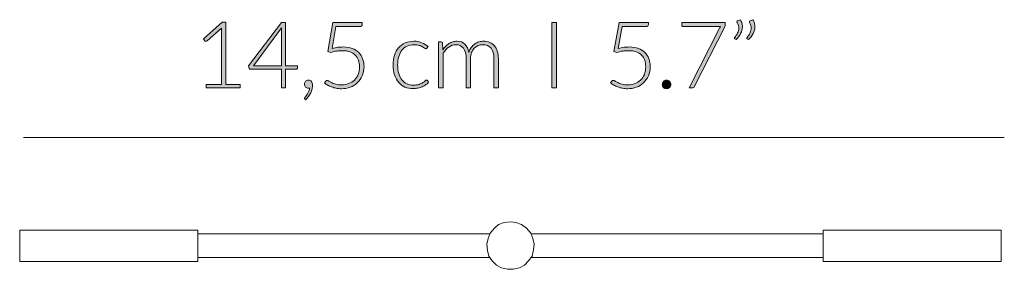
# Model space of a CAD drawing. Header units: inches. Extents: x 16 to 182, y -254 to -14.
# Tile 12 of 13: x 107 to 152, y -58 to -46. Entities that reach past the tile are written whole.
import ezdxf

# ---------------------------------------------------------------- set-up
doc = ezdxf.new("R2010")
doc.units = ezdxf.units.IN
doc.header["$MEASUREMENT"] = 0
doc.layers.add('Capa 1', color=7, linetype='Continuous')

# ---------------------------------------------------------------- blocks, each defined once
blk = doc.blocks.new('block 8')
at = {"layer": 'Capa 1'}
h = blk.add_hatch(color=250, dxfattribs=at)
h.dxf.hatch_style = 2
edge = h.paths.add_edge_path()
edge.add_spline(control_points=[(115.299, -49.434), (115.299, -49.434), (115.985, -49.434), (115.985, -49.434), (115.985, -49.434), (115.985, -47.009), (115.985, -47.009), (115.985, -46.961), (115.987, -46.91), (115.992, -46.857), (115.992, -46.857), (115.333, -47.442), (115.333, -47.442), (115.319, -47.455), (115.302, -47.461), (115.283, -47.461), (115.258, -47.461), (115.241, -47.453), (115.227, -47.436), (115.227, -47.436), (115.166, -47.351), (115.166, -47.351), (115.166, -47.351), (116.029, -46.589), (116.029, -46.589), (116.029, -46.589), (116.186, -46.589), (116.186, -46.589), (116.186, -46.589), (116.186, -49.434), (116.186, -49.434), (116.186, -49.434), (116.838, -49.434), (116.838, -49.434), (116.838, -49.434), (116.838, -49.588), (116.838, -49.588), (116.838, -49.588), (115.299, -49.588), (115.299, -49.588), (115.299, -49.588), (115.299, -49.434), (115.299, -49.434)], knot_values=[0, 0, 0, 0, 1, 1, 1, 2, 2, 2, 3, 3, 3, 4, 4, 4, 5, 5, 5, 6, 6, 6, 7, 7, 7, 8, 8, 8, 9, 9, 9, 10, 10, 10, 11, 11, 11, 12, 12, 12, 13, 13, 13, 14, 14, 14, 14], degree=3, periodic=1)
h = blk.add_hatch(color=250, dxfattribs=at)
h.dxf.hatch_style = 2
edge = h.paths.add_edge_path()
edge.add_spline(control_points=[(118.909, -48.571), (118.909, -48.571), (119.455, -48.571), (119.455, -48.571), (119.455, -48.571), (119.455, -48.68), (119.455, -48.68), (119.455, -48.696), (119.45, -48.708), (119.441, -48.717), (119.433, -48.727), (119.418, -48.731), (119.398, -48.731), (119.398, -48.731), (118.909, -48.731), (118.909, -48.731), (118.909, -48.731), (118.909, -49.588), (118.909, -49.588), (118.909, -49.588), (118.727, -49.588), (118.727, -49.588), (118.727, -49.588), (118.727, -48.731), (118.727, -48.731), (118.727, -48.731), (117.319, -48.731), (117.319, -48.731), (117.298, -48.731), (117.282, -48.727), (117.271, -48.717), (117.259, -48.708), (117.252, -48.696), (117.248, -48.68), (117.248, -48.68), (117.228, -48.581), (117.228, -48.581), (117.228, -48.581), (118.729, -46.597), (118.729, -46.597), (118.729, -46.597), (118.909, -46.597), (118.909, -46.597), (118.909, -46.597), (118.909, -48.571), (118.909, -48.571)], knot_values=[0, 0, 0, 0, 1, 1, 1, 2, 2, 2, 3, 3, 3, 4, 4, 4, 5, 5, 5, 6, 6, 6, 7, 7, 7, 8, 8, 8, 9, 9, 9, 10, 10, 10, 11, 11, 11, 12, 12, 12, 13, 13, 13, 14, 14, 14, 15, 15, 15, 15], degree=3, periodic=1)
edge = h.paths.add_edge_path()
edge.add_spline(control_points=[(118.727, -47.007), (118.727, -46.983), (118.728, -46.957), (118.729, -46.931), (118.73, -46.904), (118.733, -46.877), (118.738, -46.848), (118.738, -46.848), (117.448, -48.571), (117.448, -48.571), (117.448, -48.571), (118.727, -48.571), (118.727, -48.571), (118.727, -48.571), (118.727, -47.007), (118.727, -47.007)], knot_values=[0, 0, 0, 0, 1, 1, 1, 2, 2, 2, 3, 3, 3, 4, 4, 4, 5, 5, 5, 5], degree=3, periodic=1)
h = blk.add_hatch(color=250, dxfattribs=at)
h.dxf.hatch_style = 2
edge = h.paths.add_edge_path()
edge.add_spline(control_points=[(122.416, -46.688), (122.416, -46.716), (122.407, -46.74), (122.388, -46.759), (122.368, -46.778), (122.339, -46.787), (122.298, -46.787), (122.298, -46.787), (121.217, -46.787), (121.217, -46.787), (121.217, -46.787), (121.038, -47.783), (121.038, -47.783), (121.132, -47.76), (121.222, -47.742), (121.306, -47.732), (121.391, -47.721), (121.471, -47.716), (121.548, -47.716), (121.704, -47.716), (121.84, -47.738), (121.958, -47.782), (122.076, -47.827), (122.175, -47.889), (122.255, -47.968), (122.334, -48.048), (122.395, -48.142), (122.435, -48.252), (122.476, -48.362), (122.497, -48.481), (122.497, -48.611), (122.497, -48.768), (122.469, -48.91), (122.414, -49.034), (122.359, -49.158), (122.285, -49.264), (122.191, -49.352), (122.098, -49.439), (121.989, -49.506), (121.863, -49.552), (121.738, -49.599), (121.605, -49.622), (121.464, -49.622), (121.381, -49.622), (121.303, -49.614), (121.228, -49.6), (121.153, -49.585), (121.083, -49.565), (121.017, -49.54), (120.95, -49.516), (120.89, -49.487), (120.835, -49.455), (120.78, -49.423), (120.732, -49.39), (120.69, -49.356), (120.69, -49.356), (120.749, -49.273), (120.749, -49.273), (120.763, -49.252), (120.783, -49.242), (120.81, -49.242), (120.828, -49.242), (120.855, -49.252), (120.889, -49.273), (120.924, -49.295), (120.968, -49.318), (121.022, -49.343), (121.077, -49.369), (121.141, -49.392), (121.214, -49.413), (121.288, -49.434), (121.374, -49.445), (121.473, -49.445), (121.588, -49.445), (121.696, -49.426), (121.796, -49.389), (121.896, -49.351), (121.983, -49.297), (122.056, -49.227), (122.13, -49.157), (122.188, -49.07), (122.229, -48.966), (122.271, -48.863), (122.292, -48.746), (122.292, -48.615), (122.292, -48.508), (122.276, -48.41), (122.244, -48.32), (122.213, -48.229), (122.164, -48.152), (122.1, -48.088), (122.037, -48.024), (121.956, -47.974), (121.858, -47.939), (121.76, -47.903), (121.645, -47.885), (121.513, -47.885), (121.433, -47.885), (121.347, -47.891), (121.258, -47.904), (121.167, -47.916), (121.072, -47.937), (120.97, -47.965), (120.97, -47.965), (120.839, -47.925), (120.839, -47.925), (120.839, -47.925), (121.074, -46.601), (121.074, -46.601), (121.074, -46.601), (122.416, -46.601), (122.416, -46.601), (122.416, -46.601), (122.416, -46.688), (122.416, -46.688)], knot_values=[0, 0, 0, 0, 1, 1, 1, 2, 2, 2, 3, 3, 3, 4, 4, 4, 5, 5, 5, 6, 6, 6, 7, 7, 7, 8, 8, 8, 9, 9, 9, 10, 10, 10, 11, 11, 11, 12, 12, 12, 13, 13, 13, 14, 14, 14, 15, 15, 15, 16, 16, 16, 17, 17, 17, 18, 18, 18, 19, 19, 19, 20, 20, 20, 21, 21, 21, 22, 22, 22, 23, 23, 23, 24, 24, 24, 25, 25, 25, 26, 26, 26, 27, 27, 27, 28, 28, 28, 29, 29, 29, 30, 30, 30, 31, 31, 31, 32, 32, 32, 33, 33, 33, 34, 34, 34, 35, 35, 35, 36, 36, 36, 37, 37, 37, 38, 38, 38, 38], degree=3, periodic=1)
h = blk.add_hatch(color=250, dxfattribs=at)
h.dxf.hatch_style = 2
h.paths.add_polyline_path([(131.287, -49.588), (131.07, -49.588), (131.07, -46.601), (131.287, -46.601)])
h = blk.add_hatch(color=250, dxfattribs=at)
h.dxf.hatch_style = 2
edge = h.paths.add_edge_path()
edge.add_spline(control_points=[(135.479, -46.688), (135.479, -46.716), (135.469, -46.74), (135.451, -46.759), (135.432, -46.778), (135.402, -46.787), (135.361, -46.787), (135.361, -46.787), (134.28, -46.787), (134.28, -46.787), (134.28, -46.787), (134.101, -47.783), (134.101, -47.783), (134.195, -47.76), (134.284, -47.742), (134.369, -47.732), (134.453, -47.721), (134.534, -47.716), (134.612, -47.716), (134.767, -47.716), (134.903, -47.738), (135.021, -47.782), (135.139, -47.827), (135.238, -47.889), (135.318, -47.968), (135.397, -48.048), (135.457, -48.142), (135.498, -48.252), (135.539, -48.362), (135.559, -48.481), (135.559, -48.611), (135.559, -48.768), (135.532, -48.91), (135.477, -49.034), (135.422, -49.158), (135.347, -49.264), (135.254, -49.352), (135.161, -49.439), (135.051, -49.506), (134.926, -49.552), (134.801, -49.599), (134.668, -49.622), (134.527, -49.622), (134.444, -49.622), (134.365, -49.614), (134.291, -49.6), (134.216, -49.585), (134.146, -49.565), (134.08, -49.54), (134.014, -49.516), (133.953, -49.487), (133.898, -49.455), (133.843, -49.423), (133.794, -49.39), (133.752, -49.356), (133.752, -49.356), (133.812, -49.273), (133.812, -49.273), (133.825, -49.252), (133.846, -49.242), (133.873, -49.242), (133.891, -49.242), (133.918, -49.252), (133.952, -49.273), (133.987, -49.295), (134.031, -49.318), (134.085, -49.343), (134.139, -49.369), (134.203, -49.392), (134.277, -49.413), (134.351, -49.434), (134.437, -49.445), (134.536, -49.445), (134.651, -49.445), (134.758, -49.426), (134.858, -49.389), (134.958, -49.351), (135.045, -49.297), (135.119, -49.227), (135.193, -49.157), (135.251, -49.07), (135.292, -48.966), (135.334, -48.863), (135.354, -48.746), (135.354, -48.615), (135.354, -48.508), (135.339, -48.41), (135.307, -48.32), (135.275, -48.229), (135.228, -48.152), (135.163, -48.088), (135.099, -48.024), (135.019, -47.974), (134.921, -47.939), (134.823, -47.903), (134.708, -47.885), (134.576, -47.885), (134.495, -47.885), (134.41, -47.891), (134.32, -47.904), (134.23, -47.916), (134.135, -47.937), (134.034, -47.965), (134.034, -47.965), (133.903, -47.925), (133.903, -47.925), (133.903, -47.925), (134.137, -46.601), (134.137, -46.601), (134.137, -46.601), (135.479, -46.601), (135.479, -46.601), (135.479, -46.601), (135.479, -46.688), (135.479, -46.688)], knot_values=[0, 0, 0, 0, 1, 1, 1, 2, 2, 2, 3, 3, 3, 4, 4, 4, 5, 5, 5, 6, 6, 6, 7, 7, 7, 8, 8, 8, 9, 9, 9, 10, 10, 10, 11, 11, 11, 12, 12, 12, 13, 13, 13, 14, 14, 14, 15, 15, 15, 16, 16, 16, 17, 17, 17, 18, 18, 18, 19, 19, 19, 20, 20, 20, 21, 21, 21, 22, 22, 22, 23, 23, 23, 24, 24, 24, 25, 25, 25, 26, 26, 26, 27, 27, 27, 28, 28, 28, 29, 29, 29, 30, 30, 30, 31, 31, 31, 32, 32, 32, 33, 33, 33, 34, 34, 34, 35, 35, 35, 36, 36, 36, 37, 37, 37, 38, 38, 38, 38], degree=3, periodic=1)
h = blk.add_hatch(color=250, dxfattribs=at)
h.dxf.hatch_style = 2
edge = h.paths.add_edge_path()
edge.add_spline(control_points=[(138.983, -46.601), (138.983, -46.601), (138.983, -46.692), (138.983, -46.692), (138.983, -46.716), (138.98, -46.737), (138.975, -46.754), (138.97, -46.772), (138.965, -46.787), (138.957, -46.8), (138.957, -46.8), (137.587, -49.512), (137.587, -49.512), (137.576, -49.535), (137.561, -49.553), (137.542, -49.567), (137.523, -49.581), (137.498, -49.588), (137.468, -49.588), (137.468, -49.588), (137.33, -49.588), (137.33, -49.588), (137.33, -49.588), (138.709, -46.886), (138.709, -46.886), (138.726, -46.85), (138.748, -46.817), (138.774, -46.787), (138.774, -46.787), (137.051, -46.787), (137.051, -46.787), (137.036, -46.787), (137.023, -46.781), (137.012, -46.77), (137.002, -46.759), (136.996, -46.746), (136.996, -46.73), (136.996, -46.73), (136.996, -46.601), (136.996, -46.601), (136.996, -46.601), (138.983, -46.601), (138.983, -46.601)], knot_values=[0, 0, 0, 0, 1, 1, 1, 2, 2, 2, 3, 3, 3, 4, 4, 4, 5, 5, 5, 6, 6, 6, 7, 7, 7, 8, 8, 8, 9, 9, 9, 10, 10, 10, 11, 11, 11, 12, 12, 12, 13, 13, 13, 14, 14, 14, 14], degree=3, periodic=1)
h = blk.add_hatch(color=250, dxfattribs=at)
h.dxf.hatch_style = 2
edge = h.paths.add_edge_path()
edge.add_spline(control_points=[(139.677, -46.471), (139.708, -46.524), (139.731, -46.577), (139.745, -46.63), (139.759, -46.683), (139.766, -46.736), (139.766, -46.789), (139.766, -46.899), (139.739, -47.005), (139.686, -47.106), (139.632, -47.207), (139.562, -47.299), (139.477, -47.382), (139.477, -47.382), (139.418, -47.344), (139.418, -47.344), (139.408, -47.336), (139.403, -47.326), (139.403, -47.315), (139.403, -47.304), (139.407, -47.294), (139.415, -47.285), (139.469, -47.215), (139.513, -47.144), (139.548, -47.073), (139.584, -47.002), (139.601, -46.929), (139.601, -46.853), (139.601, -46.771), (139.577, -46.687), (139.527, -46.601), (139.52, -46.59), (139.517, -46.579), (139.517, -46.568), (139.517, -46.548), (139.527, -46.534), (139.548, -46.525), (139.548, -46.525), (139.677, -46.471), (139.677, -46.471)], knot_values=[0, 0, 0, 0, 1, 1, 1, 2, 2, 2, 3, 3, 3, 4, 4, 4, 5, 5, 5, 6, 6, 6, 7, 7, 7, 8, 8, 8, 9, 9, 9, 10, 10, 10, 11, 11, 11, 12, 12, 12, 13, 13, 13, 13], degree=3, periodic=1)
edge = h.paths.add_edge_path()
edge.add_spline(control_points=[(140.245, -46.471), (140.276, -46.524), (140.299, -46.577), (140.313, -46.63), (140.326, -46.683), (140.334, -46.736), (140.334, -46.789), (140.334, -46.899), (140.307, -47.005), (140.253, -47.106), (140.2, -47.207), (140.131, -47.299), (140.045, -47.382), (140.045, -47.382), (139.985, -47.344), (139.985, -47.344), (139.976, -47.336), (139.971, -47.326), (139.971, -47.315), (139.971, -47.304), (139.975, -47.294), (139.983, -47.285), (140.037, -47.215), (140.081, -47.144), (140.116, -47.073), (140.151, -47.002), (140.169, -46.929), (140.169, -46.853), (140.169, -46.771), (140.144, -46.687), (140.095, -46.601), (140.088, -46.59), (140.084, -46.579), (140.084, -46.568), (140.084, -46.548), (140.095, -46.534), (140.116, -46.525), (140.116, -46.525), (140.245, -46.471), (140.245, -46.471)], knot_values=[0, 0, 0, 0, 1, 1, 1, 2, 2, 2, 3, 3, 3, 4, 4, 4, 5, 5, 5, 6, 6, 6, 7, 7, 7, 8, 8, 8, 9, 9, 9, 10, 10, 10, 11, 11, 11, 12, 12, 12, 13, 13, 13, 13], degree=3, periodic=1)
h = blk.add_hatch(color=250, dxfattribs=at)
h.dxf.hatch_style = 2
edge = h.paths.add_edge_path()
edge.add_spline(control_points=[(125.365, -47.769), (125.358, -47.776), (125.351, -47.782), (125.345, -47.787), (125.339, -47.792), (125.33, -47.794), (125.319, -47.794), (125.304, -47.794), (125.285, -47.785), (125.26, -47.765), (125.236, -47.746), (125.203, -47.726), (125.162, -47.703), (125.122, -47.681), (125.071, -47.66), (125.009, -47.641), (124.948, -47.622), (124.874, -47.612), (124.787, -47.612), (124.666, -47.612), (124.558, -47.634), (124.464, -47.677), (124.371, -47.72), (124.292, -47.781), (124.228, -47.862), (124.164, -47.942), (124.115, -48.039), (124.081, -48.153), (124.048, -48.267), (124.031, -48.395), (124.031, -48.537), (124.031, -48.685), (124.048, -48.815), (124.083, -48.929), (124.117, -49.044), (124.166, -49.139), (124.229, -49.218), (124.293, -49.296), (124.369, -49.355), (124.46, -49.396), (124.549, -49.437), (124.65, -49.457), (124.759, -49.457), (124.861, -49.457), (124.945, -49.445), (125.014, -49.421), (125.082, -49.397), (125.138, -49.371), (125.182, -49.343), (125.226, -49.315), (125.262, -49.289), (125.288, -49.265), (125.314, -49.241), (125.335, -49.229), (125.35, -49.229), (125.368, -49.229), (125.382, -49.236), (125.393, -49.25), (125.393, -49.25), (125.447, -49.318), (125.447, -49.318), (125.415, -49.36), (125.374, -49.399), (125.325, -49.436), (125.275, -49.473), (125.22, -49.504), (125.158, -49.531), (125.096, -49.558), (125.029, -49.579), (124.956, -49.593), (124.884, -49.608), (124.808, -49.615), (124.73, -49.615), (124.596, -49.615), (124.474, -49.591), (124.363, -49.543), (124.253, -49.494), (124.158, -49.424), (124.079, -49.332), (123.999, -49.239), (123.937, -49.127), (123.893, -48.993), (123.848, -48.859), (123.826, -48.707), (123.826, -48.537), (123.826, -48.377), (123.847, -48.23), (123.89, -48.098), (123.932, -47.966), (123.993, -47.852), (124.074, -47.756), (124.155, -47.66), (124.254, -47.586), (124.372, -47.533), (124.489, -47.48), (124.624, -47.454), (124.776, -47.454), (124.912, -47.454), (125.034, -47.476), (125.14, -47.52), (125.246, -47.563), (125.339, -47.622), (125.418, -47.697), (125.418, -47.697), (125.365, -47.769), (125.365, -47.769)], knot_values=[0, 0, 0, 0, 1, 1, 1, 2, 2, 2, 3, 3, 3, 4, 4, 4, 5, 5, 5, 6, 6, 6, 7, 7, 7, 8, 8, 8, 9, 9, 9, 10, 10, 10, 11, 11, 11, 12, 12, 12, 13, 13, 13, 14, 14, 14, 15, 15, 15, 16, 16, 16, 17, 17, 17, 18, 18, 18, 19, 19, 19, 20, 20, 20, 21, 21, 21, 22, 22, 22, 23, 23, 23, 24, 24, 24, 25, 25, 25, 26, 26, 26, 27, 27, 27, 28, 28, 28, 29, 29, 29, 30, 30, 30, 31, 31, 31, 32, 32, 32, 33, 33, 33, 34, 34, 34, 35, 35, 35, 35], degree=3, periodic=1)
h = blk.add_hatch(color=250, dxfattribs=at)
h.dxf.hatch_style = 2
edge = h.paths.add_edge_path()
edge.add_spline(control_points=[(125.903, -49.588), (125.903, -49.588), (125.903, -47.488), (125.903, -47.488), (125.903, -47.488), (126.013, -47.488), (126.013, -47.488), (126.049, -47.488), (126.071, -47.505), (126.076, -47.541), (126.076, -47.541), (126.095, -47.845), (126.095, -47.845), (126.136, -47.787), (126.179, -47.734), (126.226, -47.686), (126.272, -47.638), (126.322, -47.597), (126.375, -47.563), (126.427, -47.528), (126.484, -47.502), (126.544, -47.483), (126.604, -47.464), (126.667, -47.454), (126.733, -47.454), (126.886, -47.454), (127.008, -47.499), (127.1, -47.588), (127.192, -47.678), (127.253, -47.802), (127.285, -47.961), (127.311, -47.873), (127.347, -47.798), (127.392, -47.735), (127.438, -47.672), (127.49, -47.619), (127.549, -47.578), (127.608, -47.536), (127.672, -47.505), (127.742, -47.485), (127.812, -47.464), (127.883, -47.454), (127.956, -47.454), (128.06, -47.454), (128.153, -47.471), (128.236, -47.506), (128.319, -47.54), (128.39, -47.591), (128.448, -47.659), (128.506, -47.726), (128.551, -47.809), (128.581, -47.908), (128.612, -48.006), (128.628, -48.119), (128.628, -48.246), (128.628, -48.246), (128.628, -49.588), (128.628, -49.588), (128.628, -49.588), (128.428, -49.588), (128.428, -49.588), (128.428, -49.588), (128.428, -48.246), (128.428, -48.246), (128.428, -48.04), (128.383, -47.884), (128.295, -47.776), (128.206, -47.668), (128.079, -47.614), (127.914, -47.614), (127.841, -47.614), (127.772, -47.628), (127.705, -47.655), (127.638, -47.681), (127.579, -47.721), (127.527, -47.774), (127.476, -47.827), (127.435, -47.893), (127.405, -47.971), (127.375, -48.05), (127.36, -48.141), (127.36, -48.246), (127.36, -48.246), (127.36, -49.588), (127.36, -49.588), (127.36, -49.588), (127.159, -49.588), (127.159, -49.588), (127.159, -49.588), (127.159, -48.246), (127.159, -48.246), (127.159, -48.042), (127.118, -47.885), (127.037, -47.777), (126.955, -47.669), (126.836, -47.614), (126.68, -47.614), (126.566, -47.614), (126.46, -47.649), (126.363, -47.717), (126.266, -47.785), (126.179, -47.88), (126.104, -48.001), (126.104, -48.001), (126.104, -49.588), (126.104, -49.588), (126.104, -49.588), (125.903, -49.588), (125.903, -49.588)], knot_values=[0, 0, 0, 0, 1, 1, 1, 2, 2, 2, 3, 3, 3, 4, 4, 4, 5, 5, 5, 6, 6, 6, 7, 7, 7, 8, 8, 8, 9, 9, 9, 10, 10, 10, 11, 11, 11, 12, 12, 12, 13, 13, 13, 14, 14, 14, 15, 15, 15, 16, 16, 16, 17, 17, 17, 18, 18, 18, 19, 19, 19, 20, 20, 20, 21, 21, 21, 22, 22, 22, 23, 23, 23, 24, 24, 24, 25, 25, 25, 26, 26, 26, 27, 27, 27, 28, 28, 28, 29, 29, 29, 30, 30, 30, 31, 31, 31, 32, 32, 32, 33, 33, 33, 34, 34, 34, 35, 35, 35, 36, 36, 36, 36], degree=3, periodic=1)
h = blk.add_hatch(color=250, dxfattribs=at)
h.dxf.hatch_style = 2
edge = h.paths.add_edge_path()
edge.add_spline(control_points=[(119.776, -49.409), (119.776, -49.359), (119.793, -49.317), (119.827, -49.282), (119.86, -49.247), (119.904, -49.229), (119.96, -49.229), (120.02, -49.229), (120.066, -49.25), (120.099, -49.291), (120.133, -49.333), (120.149, -49.388), (120.149, -49.455), (120.149, -49.513), (120.142, -49.571), (120.127, -49.631), (120.113, -49.691), (120.091, -49.75), (120.063, -49.807), (120.035, -49.865), (120.001, -49.921), (119.962, -49.974), (119.922, -50.028), (119.878, -50.077), (119.831, -50.122), (119.831, -50.122), (119.799, -50.09), (119.799, -50.09), (119.788, -50.079), (119.782, -50.067), (119.782, -50.054), (119.782, -50.047), (119.784, -50.04), (119.789, -50.033), (119.793, -50.026), (119.798, -50.02), (119.803, -50.014), (119.817, -50), (119.835, -49.98), (119.857, -49.952), (119.879, -49.925), (119.9, -49.892), (119.922, -49.855), (119.944, -49.818), (119.964, -49.777), (119.982, -49.732), (119.999, -49.687), (120.011, -49.639), (120.016, -49.588), (120.008, -49.591), (119.998, -49.593), (119.988, -49.594), (119.978, -49.596), (119.966, -49.596), (119.953, -49.596), (119.901, -49.596), (119.858, -49.579), (119.825, -49.544), (119.792, -49.509), (119.776, -49.463), (119.776, -49.409)], knot_values=[0, 0, 0, 0, 1, 1, 1, 2, 2, 2, 3, 3, 3, 4, 4, 4, 5, 5, 5, 6, 6, 6, 7, 7, 7, 8, 8, 8, 9, 9, 9, 10, 10, 10, 11, 11, 11, 12, 12, 12, 13, 13, 13, 14, 14, 14, 15, 15, 15, 16, 16, 16, 17, 17, 17, 18, 18, 18, 19, 19, 19, 20, 20, 20, 20], degree=3, periodic=1)
h = blk.add_hatch(color=250, dxfattribs=at)
h.dxf.hatch_style = 2
edge = h.paths.add_edge_path()
edge.add_spline(control_points=[(136.11, -49.425), (136.11, -49.399), (136.115, -49.373), (136.125, -49.349), (136.135, -49.326), (136.149, -49.305), (136.166, -49.287), (136.184, -49.27), (136.204, -49.256), (136.227, -49.245), (136.251, -49.235), (136.276, -49.229), (136.305, -49.229), (136.331, -49.229), (136.356, -49.235), (136.38, -49.245), (136.404, -49.256), (136.425, -49.27), (136.442, -49.287), (136.46, -49.305), (136.474, -49.326), (136.485, -49.349), (136.495, -49.373), (136.501, -49.399), (136.501, -49.425), (136.501, -49.454), (136.495, -49.479), (136.485, -49.503), (136.474, -49.526), (136.46, -49.546), (136.442, -49.564), (136.425, -49.581), (136.404, -49.595), (136.38, -49.605), (136.356, -49.615), (136.331, -49.62), (136.305, -49.62), (136.249, -49.62), (136.203, -49.601), (136.166, -49.564), (136.129, -49.527), (136.11, -49.48), (136.11, -49.425)], knot_values=[0, 0, 0, 0, 1, 1, 1, 2, 2, 2, 3, 3, 3, 4, 4, 4, 5, 5, 5, 6, 6, 6, 7, 7, 7, 8, 8, 8, 9, 9, 9, 10, 10, 10, 11, 11, 11, 12, 12, 12, 13, 13, 13, 14, 14, 14, 14], degree=3, periodic=1)
at = {"layer": 'Capa 1', "lineweight": 0}
blk.add_lwpolyline([(131.287, -49.588), (131.07, -49.588), (131.07, -46.601), (131.287, -46.601), (131.287, -49.588)], dxfattribs=at)
for points, knots in [([(115.299, -49.434), (115.299, -49.434), (115.985, -49.434), (115.985, -49.434), (115.985, -49.434), (115.985, -47.009), (115.985, -47.009), (115.985, -46.961), (115.987, -46.91), (115.992, -46.857), (115.992, -46.857), (115.333, -47.442), (115.333, -47.442), (115.319, -47.455), (115.302, -47.461), (115.283, -47.461), (115.258, -47.461), (115.241, -47.453), (115.227, -47.436), (115.227, -47.436), (115.166, -47.351), (115.166, -47.351), (115.166, -47.351), (116.029, -46.589), (116.029, -46.589), (116.029, -46.589), (116.186, -46.589), (116.186, -46.589), (116.186, -46.589), (116.186, -49.434), (116.186, -49.434), (116.186, -49.434), (116.838, -49.434), (116.838, -49.434), (116.838, -49.434), (116.838, -49.588), (116.838, -49.588), (116.838, -49.588), (115.299, -49.588), (115.299, -49.588), (115.299, -49.588), (115.299, -49.434), (115.299, -49.434)], [0, 0, 0, 0, 1, 1, 1, 2, 2, 2, 3, 3, 3, 4, 4, 4, 5, 5, 5, 6, 6, 6, 7, 7, 7, 8, 8, 8, 9, 9, 9, 10, 10, 10, 11, 11, 11, 12, 12, 12, 13, 13, 13, 14, 14, 14, 14]), ([(118.909, -48.571), (118.909, -48.571), (119.455, -48.571), (119.455, -48.571), (119.455, -48.571), (119.455, -48.68), (119.455, -48.68), (119.455, -48.696), (119.45, -48.708), (119.441, -48.717), (119.433, -48.727), (119.418, -48.731), (119.398, -48.731), (119.398, -48.731), (118.909, -48.731), (118.909, -48.731), (118.909, -48.731), (118.909, -49.588), (118.909, -49.588), (118.909, -49.588), (118.727, -49.588), (118.727, -49.588), (118.727, -49.588), (118.727, -48.731), (118.727, -48.731), (118.727, -48.731), (117.319, -48.731), (117.319, -48.731), (117.298, -48.731), (117.282, -48.727), (117.271, -48.717), (117.259, -48.708), (117.252, -48.696), (117.248, -48.68), (117.248, -48.68), (117.228, -48.581), (117.228, -48.581), (117.228, -48.581), (118.729, -46.597), (118.729, -46.597), (118.729, -46.597), (118.909, -46.597), (118.909, -46.597), (118.909, -46.597), (118.909, -48.571), (118.909, -48.571)], [0, 0, 0, 0, 1, 1, 1, 2, 2, 2, 3, 3, 3, 4, 4, 4, 5, 5, 5, 6, 6, 6, 7, 7, 7, 8, 8, 8, 9, 9, 9, 10, 10, 10, 11, 11, 11, 12, 12, 12, 13, 13, 13, 14, 14, 14, 15, 15, 15, 15]), ([(122.416, -46.688), (122.416, -46.716), (122.407, -46.74), (122.388, -46.759), (122.368, -46.778), (122.339, -46.787), (122.298, -46.787), (122.298, -46.787), (121.217, -46.787), (121.217, -46.787), (121.217, -46.787), (121.038, -47.783), (121.038, -47.783), (121.132, -47.76), (121.222, -47.742), (121.306, -47.732), (121.391, -47.721), (121.471, -47.716), (121.548, -47.716), (121.704, -47.716), (121.84, -47.738), (121.958, -47.782), (122.076, -47.827), (122.175, -47.889), (122.255, -47.968), (122.334, -48.048), (122.395, -48.142), (122.435, -48.252), (122.476, -48.362), (122.497, -48.481), (122.497, -48.611), (122.497, -48.768), (122.469, -48.91), (122.414, -49.034), (122.359, -49.158), (122.285, -49.264), (122.191, -49.352), (122.098, -49.439), (121.989, -49.506), (121.863, -49.552), (121.738, -49.599), (121.605, -49.622), (121.464, -49.622), (121.381, -49.622), (121.303, -49.614), (121.228, -49.6), (121.153, -49.585), (121.083, -49.565), (121.017, -49.54), (120.95, -49.516), (120.89, -49.487), (120.835, -49.455), (120.78, -49.423), (120.732, -49.39), (120.69, -49.356), (120.69, -49.356), (120.749, -49.273), (120.749, -49.273), (120.763, -49.252), (120.783, -49.242), (120.81, -49.242), (120.828, -49.242), (120.855, -49.252), (120.889, -49.273), (120.924, -49.295), (120.968, -49.318), (121.022, -49.343), (121.077, -49.369), (121.141, -49.392), (121.214, -49.413), (121.288, -49.434), (121.374, -49.445), (121.473, -49.445), (121.588, -49.445), (121.696, -49.426), (121.796, -49.389), (121.896, -49.351), (121.983, -49.297), (122.056, -49.227), (122.13, -49.157), (122.188, -49.07), (122.229, -48.966), (122.271, -48.863), (122.292, -48.746), (122.292, -48.615), (122.292, -48.508), (122.276, -48.41), (122.244, -48.32), (122.213, -48.229), (122.164, -48.152), (122.1, -48.088), (122.037, -48.024), (121.956, -47.974), (121.858, -47.939), (121.76, -47.903), (121.645, -47.885), (121.513, -47.885), (121.433, -47.885), (121.347, -47.891), (121.258, -47.904), (121.167, -47.916), (121.072, -47.937), (120.97, -47.965), (120.97, -47.965), (120.839, -47.925), (120.839, -47.925), (120.839, -47.925), (121.074, -46.601), (121.074, -46.601), (121.074, -46.601), (122.416, -46.601), (122.416, -46.601), (122.416, -46.601), (122.416, -46.688), (122.416, -46.688)], [0, 0, 0, 0, 1, 1, 1, 2, 2, 2, 3, 3, 3, 4, 4, 4, 5, 5, 5, 6, 6, 6, 7, 7, 7, 8, 8, 8, 9, 9, 9, 10, 10, 10, 11, 11, 11, 12, 12, 12, 13, 13, 13, 14, 14, 14, 15, 15, 15, 16, 16, 16, 17, 17, 17, 18, 18, 18, 19, 19, 19, 20, 20, 20, 21, 21, 21, 22, 22, 22, 23, 23, 23, 24, 24, 24, 25, 25, 25, 26, 26, 26, 27, 27, 27, 28, 28, 28, 29, 29, 29, 30, 30, 30, 31, 31, 31, 32, 32, 32, 33, 33, 33, 34, 34, 34, 35, 35, 35, 36, 36, 36, 37, 37, 37, 38, 38, 38, 38]), ([(135.479, -46.688), (135.479, -46.716), (135.469, -46.74), (135.451, -46.759), (135.432, -46.778), (135.402, -46.787), (135.361, -46.787), (135.361, -46.787), (134.28, -46.787), (134.28, -46.787), (134.28, -46.787), (134.101, -47.783), (134.101, -47.783), (134.195, -47.76), (134.284, -47.742), (134.369, -47.732), (134.453, -47.721), (134.534, -47.716), (134.612, -47.716), (134.767, -47.716), (134.903, -47.738), (135.021, -47.782), (135.139, -47.827), (135.238, -47.889), (135.318, -47.968), (135.397, -48.048), (135.457, -48.142), (135.498, -48.252), (135.539, -48.362), (135.559, -48.481), (135.559, -48.611), (135.559, -48.768), (135.532, -48.91), (135.477, -49.034), (135.422, -49.158), (135.347, -49.264), (135.254, -49.352), (135.161, -49.439), (135.051, -49.506), (134.926, -49.552), (134.801, -49.599), (134.668, -49.622), (134.527, -49.622), (134.444, -49.622), (134.365, -49.614), (134.291, -49.6), (134.216, -49.585), (134.146, -49.565), (134.08, -49.54), (134.014, -49.516), (133.953, -49.487), (133.898, -49.455), (133.843, -49.423), (133.794, -49.39), (133.752, -49.356), (133.752, -49.356), (133.812, -49.273), (133.812, -49.273), (133.825, -49.252), (133.846, -49.242), (133.873, -49.242), (133.891, -49.242), (133.918, -49.252), (133.952, -49.273), (133.987, -49.295), (134.031, -49.318), (134.085, -49.343), (134.139, -49.369), (134.203, -49.392), (134.277, -49.413), (134.351, -49.434), (134.437, -49.445), (134.536, -49.445), (134.651, -49.445), (134.758, -49.426), (134.858, -49.389), (134.958, -49.351), (135.045, -49.297), (135.119, -49.227), (135.193, -49.157), (135.251, -49.07), (135.292, -48.966), (135.334, -48.863), (135.354, -48.746), (135.354, -48.615), (135.354, -48.508), (135.339, -48.41), (135.307, -48.32), (135.275, -48.229), (135.228, -48.152), (135.163, -48.088), (135.099, -48.024), (135.019, -47.974), (134.921, -47.939), (134.823, -47.903), (134.708, -47.885), (134.576, -47.885), (134.495, -47.885), (134.41, -47.891), (134.32, -47.904), (134.23, -47.916), (134.135, -47.937), (134.034, -47.965), (134.034, -47.965), (133.903, -47.925), (133.903, -47.925), (133.903, -47.925), (134.137, -46.601), (134.137, -46.601), (134.137, -46.601), (135.479, -46.601), (135.479, -46.601), (135.479, -46.601), (135.479, -46.688), (135.479, -46.688)], [0, 0, 0, 0, 1, 1, 1, 2, 2, 2, 3, 3, 3, 4, 4, 4, 5, 5, 5, 6, 6, 6, 7, 7, 7, 8, 8, 8, 9, 9, 9, 10, 10, 10, 11, 11, 11, 12, 12, 12, 13, 13, 13, 14, 14, 14, 15, 15, 15, 16, 16, 16, 17, 17, 17, 18, 18, 18, 19, 19, 19, 20, 20, 20, 21, 21, 21, 22, 22, 22, 23, 23, 23, 24, 24, 24, 25, 25, 25, 26, 26, 26, 27, 27, 27, 28, 28, 28, 29, 29, 29, 30, 30, 30, 31, 31, 31, 32, 32, 32, 33, 33, 33, 34, 34, 34, 35, 35, 35, 36, 36, 36, 37, 37, 37, 38, 38, 38, 38]), ([(138.983, -46.601), (138.983, -46.601), (138.983, -46.692), (138.983, -46.692), (138.983, -46.716), (138.98, -46.737), (138.975, -46.754), (138.97, -46.772), (138.965, -46.787), (138.957, -46.8), (138.957, -46.8), (137.587, -49.512), (137.587, -49.512), (137.576, -49.535), (137.561, -49.553), (137.542, -49.567), (137.523, -49.581), (137.498, -49.588), (137.468, -49.588), (137.468, -49.588), (137.33, -49.588), (137.33, -49.588), (137.33, -49.588), (138.709, -46.886), (138.709, -46.886), (138.726, -46.85), (138.748, -46.817), (138.774, -46.787), (138.774, -46.787), (137.051, -46.787), (137.051, -46.787), (137.036, -46.787), (137.023, -46.781), (137.012, -46.77), (137.002, -46.759), (136.996, -46.746), (136.996, -46.73), (136.996, -46.73), (136.996, -46.601), (136.996, -46.601), (136.996, -46.601), (138.983, -46.601), (138.983, -46.601)], [0, 0, 0, 0, 1, 1, 1, 2, 2, 2, 3, 3, 3, 4, 4, 4, 5, 5, 5, 6, 6, 6, 7, 7, 7, 8, 8, 8, 9, 9, 9, 10, 10, 10, 11, 11, 11, 12, 12, 12, 13, 13, 13, 14, 14, 14, 14]), ([(139.677, -46.471), (139.708, -46.524), (139.731, -46.577), (139.745, -46.63), (139.759, -46.683), (139.766, -46.736), (139.766, -46.789), (139.766, -46.899), (139.739, -47.005), (139.686, -47.106), (139.632, -47.207), (139.562, -47.299), (139.477, -47.382), (139.477, -47.382), (139.418, -47.344), (139.418, -47.344), (139.408, -47.336), (139.403, -47.326), (139.403, -47.315), (139.403, -47.304), (139.407, -47.294), (139.415, -47.285), (139.469, -47.215), (139.513, -47.144), (139.548, -47.073), (139.584, -47.002), (139.601, -46.929), (139.601, -46.853), (139.601, -46.771), (139.577, -46.687), (139.527, -46.601), (139.52, -46.59), (139.517, -46.579), (139.517, -46.568), (139.517, -46.548), (139.527, -46.534), (139.548, -46.525), (139.548, -46.525), (139.677, -46.471), (139.677, -46.471)], [0, 0, 0, 0, 1, 1, 1, 2, 2, 2, 3, 3, 3, 4, 4, 4, 5, 5, 5, 6, 6, 6, 7, 7, 7, 8, 8, 8, 9, 9, 9, 10, 10, 10, 11, 11, 11, 12, 12, 12, 13, 13, 13, 13]), ([(140.245, -46.471), (140.276, -46.524), (140.299, -46.577), (140.313, -46.63), (140.326, -46.683), (140.334, -46.736), (140.334, -46.789), (140.334, -46.899), (140.307, -47.005), (140.253, -47.106), (140.2, -47.207), (140.131, -47.299), (140.045, -47.382), (140.045, -47.382), (139.985, -47.344), (139.985, -47.344), (139.976, -47.336), (139.971, -47.326), (139.971, -47.315), (139.971, -47.304), (139.975, -47.294), (139.983, -47.285), (140.037, -47.215), (140.081, -47.144), (140.116, -47.073), (140.151, -47.002), (140.169, -46.929), (140.169, -46.853), (140.169, -46.771), (140.144, -46.687), (140.095, -46.601), (140.088, -46.59), (140.084, -46.579), (140.084, -46.568), (140.084, -46.548), (140.095, -46.534), (140.116, -46.525), (140.116, -46.525), (140.245, -46.471), (140.245, -46.471)], [0, 0, 0, 0, 1, 1, 1, 2, 2, 2, 3, 3, 3, 4, 4, 4, 5, 5, 5, 6, 6, 6, 7, 7, 7, 8, 8, 8, 9, 9, 9, 10, 10, 10, 11, 11, 11, 12, 12, 12, 13, 13, 13, 13]), ([(118.727, -47.007), (118.727, -46.983), (118.728, -46.957), (118.729, -46.931), (118.73, -46.904), (118.733, -46.877), (118.738, -46.848), (118.738, -46.848), (117.448, -48.571), (117.448, -48.571), (117.448, -48.571), (118.727, -48.571), (118.727, -48.571), (118.727, -48.571), (118.727, -47.007), (118.727, -47.007)], [0, 0, 0, 0, 1, 1, 1, 2, 2, 2, 3, 3, 3, 4, 4, 4, 5, 5, 5, 5]), ([(125.365, -47.769), (125.358, -47.776), (125.351, -47.782), (125.345, -47.787), (125.339, -47.792), (125.33, -47.794), (125.319, -47.794), (125.304, -47.794), (125.285, -47.785), (125.26, -47.765), (125.236, -47.746), (125.203, -47.726), (125.162, -47.703), (125.122, -47.681), (125.071, -47.66), (125.009, -47.641), (124.948, -47.622), (124.874, -47.612), (124.787, -47.612), (124.666, -47.612), (124.558, -47.634), (124.464, -47.677), (124.371, -47.72), (124.292, -47.781), (124.228, -47.862), (124.164, -47.942), (124.115, -48.039), (124.081, -48.153), (124.048, -48.267), (124.031, -48.395), (124.031, -48.537), (124.031, -48.685), (124.048, -48.815), (124.083, -48.929), (124.117, -49.044), (124.166, -49.139), (124.229, -49.218), (124.293, -49.296), (124.369, -49.355), (124.46, -49.396), (124.549, -49.437), (124.65, -49.457), (124.759, -49.457), (124.861, -49.457), (124.945, -49.445), (125.014, -49.421), (125.082, -49.397), (125.138, -49.371), (125.182, -49.343), (125.226, -49.315), (125.262, -49.289), (125.288, -49.265), (125.314, -49.241), (125.335, -49.229), (125.35, -49.229), (125.368, -49.229), (125.382, -49.236), (125.393, -49.25), (125.393, -49.25), (125.447, -49.318), (125.447, -49.318), (125.415, -49.36), (125.374, -49.399), (125.325, -49.436), (125.275, -49.473), (125.22, -49.504), (125.158, -49.531), (125.096, -49.558), (125.029, -49.579), (124.956, -49.593), (124.884, -49.608), (124.808, -49.615), (124.73, -49.615), (124.596, -49.615), (124.474, -49.591), (124.363, -49.543), (124.253, -49.494), (124.158, -49.424), (124.079, -49.332), (123.999, -49.239), (123.937, -49.127), (123.893, -48.993), (123.848, -48.859), (123.826, -48.707), (123.826, -48.537), (123.826, -48.377), (123.847, -48.23), (123.89, -48.098), (123.932, -47.966), (123.993, -47.852), (124.074, -47.756), (124.155, -47.66), (124.254, -47.586), (124.372, -47.533), (124.489, -47.48), (124.624, -47.454), (124.776, -47.454), (124.912, -47.454), (125.034, -47.476), (125.14, -47.52), (125.246, -47.563), (125.339, -47.622), (125.418, -47.697), (125.418, -47.697), (125.365, -47.769), (125.365, -47.769)], [0, 0, 0, 0, 1, 1, 1, 2, 2, 2, 3, 3, 3, 4, 4, 4, 5, 5, 5, 6, 6, 6, 7, 7, 7, 8, 8, 8, 9, 9, 9, 10, 10, 10, 11, 11, 11, 12, 12, 12, 13, 13, 13, 14, 14, 14, 15, 15, 15, 16, 16, 16, 17, 17, 17, 18, 18, 18, 19, 19, 19, 20, 20, 20, 21, 21, 21, 22, 22, 22, 23, 23, 23, 24, 24, 24, 25, 25, 25, 26, 26, 26, 27, 27, 27, 28, 28, 28, 29, 29, 29, 30, 30, 30, 31, 31, 31, 32, 32, 32, 33, 33, 33, 34, 34, 34, 35, 35, 35, 35]), ([(125.903, -49.588), (125.903, -49.588), (125.903, -47.488), (125.903, -47.488), (125.903, -47.488), (126.013, -47.488), (126.013, -47.488), (126.049, -47.488), (126.071, -47.505), (126.076, -47.541), (126.076, -47.541), (126.095, -47.845), (126.095, -47.845), (126.136, -47.787), (126.179, -47.734), (126.226, -47.686), (126.272, -47.638), (126.322, -47.597), (126.375, -47.563), (126.427, -47.528), (126.484, -47.502), (126.544, -47.483), (126.604, -47.464), (126.667, -47.454), (126.733, -47.454), (126.886, -47.454), (127.008, -47.499), (127.1, -47.588), (127.192, -47.678), (127.253, -47.802), (127.285, -47.961), (127.311, -47.873), (127.347, -47.798), (127.392, -47.735), (127.438, -47.672), (127.49, -47.619), (127.549, -47.578), (127.608, -47.536), (127.672, -47.505), (127.742, -47.485), (127.812, -47.464), (127.883, -47.454), (127.956, -47.454), (128.06, -47.454), (128.153, -47.471), (128.236, -47.506), (128.319, -47.54), (128.39, -47.591), (128.448, -47.659), (128.506, -47.726), (128.551, -47.809), (128.581, -47.908), (128.612, -48.006), (128.628, -48.119), (128.628, -48.246), (128.628, -48.246), (128.628, -49.588), (128.628, -49.588), (128.628, -49.588), (128.428, -49.588), (128.428, -49.588), (128.428, -49.588), (128.428, -48.246), (128.428, -48.246), (128.428, -48.04), (128.383, -47.884), (128.295, -47.776), (128.206, -47.668), (128.079, -47.614), (127.914, -47.614), (127.841, -47.614), (127.772, -47.628), (127.705, -47.655), (127.638, -47.681), (127.579, -47.721), (127.527, -47.774), (127.476, -47.827), (127.435, -47.893), (127.405, -47.971), (127.375, -48.05), (127.36, -48.141), (127.36, -48.246), (127.36, -48.246), (127.36, -49.588), (127.36, -49.588), (127.36, -49.588), (127.159, -49.588), (127.159, -49.588), (127.159, -49.588), (127.159, -48.246), (127.159, -48.246), (127.159, -48.042), (127.118, -47.885), (127.037, -47.777), (126.955, -47.669), (126.836, -47.614), (126.68, -47.614), (126.566, -47.614), (126.46, -47.649), (126.363, -47.717), (126.266, -47.785), (126.179, -47.88), (126.104, -48.001), (126.104, -48.001), (126.104, -49.588), (126.104, -49.588), (126.104, -49.588), (125.903, -49.588), (125.903, -49.588)], [0, 0, 0, 0, 1, 1, 1, 2, 2, 2, 3, 3, 3, 4, 4, 4, 5, 5, 5, 6, 6, 6, 7, 7, 7, 8, 8, 8, 9, 9, 9, 10, 10, 10, 11, 11, 11, 12, 12, 12, 13, 13, 13, 14, 14, 14, 15, 15, 15, 16, 16, 16, 17, 17, 17, 18, 18, 18, 19, 19, 19, 20, 20, 20, 21, 21, 21, 22, 22, 22, 23, 23, 23, 24, 24, 24, 25, 25, 25, 26, 26, 26, 27, 27, 27, 28, 28, 28, 29, 29, 29, 30, 30, 30, 31, 31, 31, 32, 32, 32, 33, 33, 33, 34, 34, 34, 35, 35, 35, 36, 36, 36, 36]), ([(119.776, -49.409), (119.776, -49.359), (119.793, -49.317), (119.827, -49.282), (119.86, -49.247), (119.904, -49.229), (119.96, -49.229), (120.02, -49.229), (120.066, -49.25), (120.099, -49.291), (120.133, -49.333), (120.149, -49.388), (120.149, -49.455), (120.149, -49.513), (120.142, -49.571), (120.127, -49.631), (120.113, -49.691), (120.091, -49.75), (120.063, -49.807), (120.035, -49.865), (120.001, -49.921), (119.962, -49.974), (119.922, -50.028), (119.878, -50.077), (119.831, -50.122), (119.831, -50.122), (119.799, -50.09), (119.799, -50.09), (119.788, -50.079), (119.782, -50.067), (119.782, -50.054), (119.782, -50.047), (119.784, -50.04), (119.789, -50.033), (119.793, -50.026), (119.798, -50.02), (119.803, -50.014), (119.817, -50), (119.835, -49.98), (119.857, -49.952), (119.879, -49.925), (119.9, -49.892), (119.922, -49.855), (119.944, -49.818), (119.964, -49.777), (119.982, -49.732), (119.999, -49.687), (120.011, -49.639), (120.016, -49.588), (120.008, -49.591), (119.998, -49.593), (119.988, -49.594), (119.978, -49.596), (119.966, -49.596), (119.953, -49.596), (119.901, -49.596), (119.858, -49.579), (119.825, -49.544), (119.792, -49.509), (119.776, -49.463), (119.776, -49.409)], [0, 0, 0, 0, 1, 1, 1, 2, 2, 2, 3, 3, 3, 4, 4, 4, 5, 5, 5, 6, 6, 6, 7, 7, 7, 8, 8, 8, 9, 9, 9, 10, 10, 10, 11, 11, 11, 12, 12, 12, 13, 13, 13, 14, 14, 14, 15, 15, 15, 16, 16, 16, 17, 17, 17, 18, 18, 18, 19, 19, 19, 20, 20, 20, 20]), ([(136.11, -49.425), (136.11, -49.399), (136.115, -49.373), (136.125, -49.349), (136.135, -49.326), (136.149, -49.305), (136.166, -49.287), (136.184, -49.27), (136.204, -49.256), (136.227, -49.245), (136.251, -49.235), (136.276, -49.229), (136.305, -49.229), (136.331, -49.229), (136.356, -49.235), (136.38, -49.245), (136.404, -49.256), (136.425, -49.27), (136.442, -49.287), (136.46, -49.305), (136.474, -49.326), (136.485, -49.349), (136.495, -49.373), (136.501, -49.399), (136.501, -49.425), (136.501, -49.454), (136.495, -49.479), (136.485, -49.503), (136.474, -49.526), (136.46, -49.546), (136.442, -49.564), (136.425, -49.581), (136.404, -49.595), (136.38, -49.605), (136.356, -49.615), (136.331, -49.62), (136.305, -49.62), (136.249, -49.62), (136.203, -49.601), (136.166, -49.564), (136.129, -49.527), (136.11, -49.48), (136.11, -49.425)], [0, 0, 0, 0, 1, 1, 1, 2, 2, 2, 3, 3, 3, 4, 4, 4, 5, 5, 5, 6, 6, 6, 7, 7, 7, 8, 8, 8, 9, 9, 9, 10, 10, 10, 11, 11, 11, 12, 12, 12, 13, 13, 13, 14, 14, 14, 14])]:
    blk.add_open_spline(points, degree=3, knots=knots, dxfattribs=at)

msp = doc.modelspace()

# ---------------------------------------------------------------- linework, layer by layer
at = {"layer": 'Capa 1', "color": 250, "lineweight": 13}
msp.add_lwpolyline([(106.951, -51.848), (151.72, -51.848)], dxfattribs=at)
at = {"layer": 'Capa 1', "color": 7, "lineweight": 5}
for points in [[(129.179, -55.696), (129.433, -55.728), (129.689, -55.824), (129.91, -55.983), (130.104, -56.207), (130.199, -56.461), (130.261, -56.716), (130.23, -56.971), (130.166, -57.258), (130.007, -57.481), (129.816, -57.672), (129.592, -57.799), (129.307, -57.863), (129.051, -57.863), (128.765, -57.799), (128.542, -57.672), (128.352, -57.481), (128.191, -57.258), (128.128, -57.003), (128.096, -56.716), (128.158, -56.461), (128.254, -56.207), (128.446, -55.983), (128.636, -55.824), (128.892, -55.728), (129.179, -55.696)], [(106.781, -56.079), (106.781, -56.079), (106.781, -56.174)], [(114.905, -56.079), (106.781, -56.079)], [(114.905, -56.079), (114.905, -56.079), (114.905, -56.174)], [(143.452, -56.111), (143.452, -56.079)], [(151.577, -56.079), (143.452, -56.079)], [(143.452, -57.513), (143.452, -57.513), (143.452, -57.448), (143.452, -57.354), (143.452, -57.194), (143.452, -56.971), (143.452, -56.78), (143.452, -56.557), (143.452, -56.366), (143.452, -56.207), (143.452, -56.111)], [(151.577, -56.111), (151.577, -56.079)], [(151.577, -57.513), (151.577, -57.513), (151.577, -57.448), (151.577, -57.354), (151.577, -57.194), (151.577, -56.971), (151.577, -56.78), (151.577, -56.557), (151.577, -56.366), (151.577, -56.207), (151.577, -56.111)], [(106.781, -56.174), (106.781, -56.301), (106.781, -56.494), (106.781, -56.685), (106.781, -56.908), (106.781, -57.13), (106.781, -57.29), (106.781, -57.417), (106.781, -57.481), (106.781, -57.513)], [(114.905, -56.174), (114.905, -56.301), (114.905, -56.494), (114.905, -56.685), (114.905, -56.908), (114.905, -57.13), (114.905, -57.29), (114.905, -57.417), (114.905, -57.481), (114.905, -57.513)], [(128.224, -56.238), (114.905, -56.238)], [(143.452, -56.238), (130.104, -56.238)], [(106.781, -57.513), (114.905, -57.513)], [(114.905, -57.321), (128.224, -57.321)], [(130.104, -57.321), (143.452, -57.321)], [(143.452, -57.513), (151.577, -57.513)]]:
    msp.add_lwpolyline(points, dxfattribs=at)

# ---------------------------------------------------------------- block references
at = {"layer": 'Capa 1'}
msp.add_blockref('block 8', (0, 0), dxfattribs=at)

doc.saveas('drawing.dxf')
